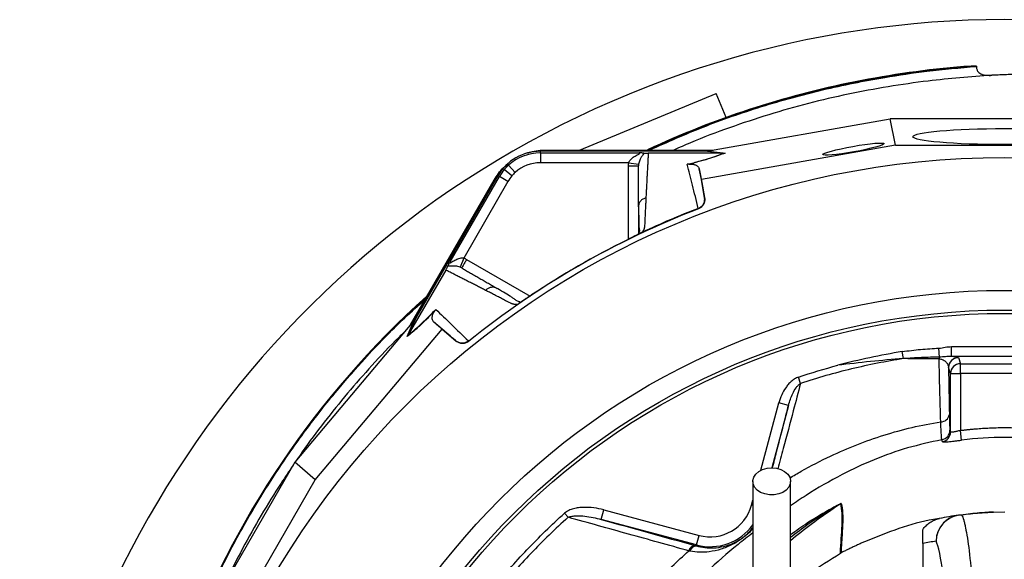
# Model space of a CAD drawing. Header units: millimetres. Extents: x 657 to 1271, y 1189 to 1929.
# Tile 10 of 15: x 657 to 957, y 1765 to 1929. Entities that reach past the tile are written whole.
import ezdxf

# ---------------------------------------------------------------- set-up
doc = ezdxf.new("R2010")
doc.units = ezdxf.units.MM

msp = doc.modelspace()

# ---------------------------------------------------------------- linework, layer by layer
at = {"color": 7, "linetype": 'Continuous', "lineweight": 25}
for p, q in [((948.07, 1914.87), (948.07, 1914.73)), ((911.14, 1909.89), (911.11, 1910.04)), ((827.26, 1889.25), (868.86, 1906.48)), ((871.88, 1899.19), (868.86, 1906.48)), ((866.48, 1888.99), (921.79, 1898.78)), ((991.69, 1898.78), (921.79, 1898.78)), ((923.4, 1890.73), (921.79, 1898.78)), ((817.02, 1889.25), (867.96, 1889.25)), ((817.02, 1889.25), (817.02, 1889.04)), ((817.02, 1889.04), (866.78, 1889.04)), ((923.4, 1890.73), (864.32, 1880.27)), ((866.17, 1888.93), (871.53, 1888.34)), ((923.4, 1890.73), (990.08, 1890.73)), ((815.29, 1888.39), (815.29, 1888.88)), ((865.6, 1888.88), (815.29, 1888.88)), ((815.29, 1888.39), (845.35, 1888.39)), ((870.93, 1888.29), (848.15, 1888.29)), ((870.95, 1888.29), (865.6, 1888.88)), ((806.59, 1881.36), (804.31, 1883.3)), ((807.61, 1882.42), (805.59, 1884.64)), ((842.23, 1885.39), (815.29, 1885.39)), ((842.23, 1885.39), (845.19, 1884.93)), ((864.32, 1880.27), (863.66, 1883.58)), ((775.74, 1836), (801.21, 1880.12)), ((776.51, 1836.92), (801.39, 1880.01)), ((802.39, 1881.43), (777.24, 1837.86)), ((787.79, 1855.15), (802.82, 1881.19)), ((801.21, 1880.12), (801.39, 1880.01)), ((802.82, 1881.19), (802.39, 1881.43)), ((805.41, 1879.69), (802.82, 1881.19)), ((865.31, 1874.67), (864.32, 1880.27)), ((805.41, 1879.69), (791.95, 1856.36)), ((865.28, 1874.79), (865.31, 1874.67)), ((845.22, 1872.38), (845.15, 1871.94)), ((845.15, 1871.77), (845.15, 1863.71)), ((863.44, 1871.34), (863.4, 1871.48)), ((845.89, 1864), (845.81, 1863.95)), ((791.95, 1856.36), (790.87, 1853.57)), ((786.48, 1852.68), (775.08, 1832.95)), ((802.13, 1847.11), (801.71, 1847.26)), ((808.72, 1842.54), (808.65, 1842.49)), ((776.71, 1837.15), (740.57, 1794.15)), ((774.75, 1832.46), (776.91, 1837.39)), ((777.24, 1837.86), (775.08, 1832.94)), ((785.34, 1834.67), (782.8, 1836.89)), ((746.74, 1788.73), (785.34, 1834.67)), ((785.34, 1834.67), (789.69, 1831.01)), ((789.69, 1831.01), (789.6, 1831.09)), ((793.41, 1831.07), (793.51, 1830.97)), ((940.47, 1826.35), (940.47, 1829.35)), ((940.47, 1829.35), (973.02, 1829.35)), ((925.85, 1825.69), (925.51, 1827.83)), ((936.81, 1826.18), (936.67, 1828.88)), ((973.02, 1826.35), (940.47, 1826.35)), ((942.57, 1826), (943.19, 1824.14)), ((940.19, 1821.14), (939.57, 1823)), ((943.19, 1821.14), (943.19, 1824.14)), ((943.19, 1824.14), (970.29, 1824.14)), ((894.51, 1818.15), (893.87, 1820.08)), ((940.19, 1803.32), (940.19, 1821.14)), ((940.19, 1821.14), (943.19, 1821.14)), ((943.19, 1821.14), (943.19, 1803.82)), ((970.29, 1821.14), (943.19, 1821.14)), ((890.85, 1811.45), (887.95, 1812.23)), ((943.57, 1800.85), (943.19, 1803.82)), ((740.57, 1794.15), (705.62, 1733.62)), ((746.74, 1788.73), (740.57, 1794.15)), ((713.4, 1730.98), (746.74, 1788.73)), ((823.75, 1777.34), (822.62, 1778.59)), ((833.84, 1776.7), (834.61, 1779.6)), ((834.61, 1779.6), (863.61, 1771.83)), ((953.32, 1778.93), (956.74, 1778.99)), ((862.84, 1768.93), (833.84, 1776.7)), ((862.84, 1768.93), (863.61, 1771.83)), ((931.74, 1769.4), (931.74, 1755.38)), ((862.76, 1768.64), (862.84, 1768.93))]:
    msp.add_line(p, q, dxfattribs=at)
at = {"color": 8, "linetype": 'Continuous', "lineweight": 25}
for p, q in [((842.15, 1862.1), (842.15, 1884.4)), ((845.15, 1868.13), (845.24, 1868.03)), ((792.84, 1855.94), (812.16, 1844.78)), ((882.44, 1791.68), (887.95, 1812.23)), ((890.85, 1811.45), (885.75, 1792.42)), ((879.6, 1781.06), (879.99, 1782.53)), ((880, 1780.95), (879.6, 1781.06))]:
    msp.add_line(p, q, dxfattribs=at)
at = {"color": 7, "linetype": 'Continuous', "lineweight": 25, "flags": 128}
for points in [[(814.49, 1888.86), (814.67, 1888.88), (817.02, 1889.04)], [(801.39, 1880.01), (802.7, 1881.98), (802.81, 1882.12)], [(885.74, 1792.42), (887.17, 1792.29), (888.51, 1791.91), (889.68, 1791.3), (890.6, 1790.51), (891.21, 1789.57), (891.48, 1788.55), (891.39, 1787.52), (890.94, 1786.54), (890.17, 1785.66), (889.12, 1784.95), (887.86, 1784.46), (886.46, 1784.2), (885.02, 1784.2), (883.63, 1784.46), (882.36, 1784.95), (881.31, 1785.66), (880.54, 1786.54), (880.09, 1787.52), (880, 1788.55), (880.27, 1789.57), (880.89, 1790.51), (881.81, 1791.3), (882.97, 1791.91), (884.31, 1792.29), (885.74, 1792.42)]]:
    msp.add_lwpolyline(points, dxfattribs=at)
at = {"color": 7, "linetype": 'Continuous', "lineweight": 25}
for radius in [258.01, 217.51, 211.5, 210.51]:
    msp.add_circle((956.74, 1628.99), radius, dxfattribs=at)
for centre, radius, start, end in [((956.74, 1628.99), 300, 43.6693, 246.6797), ((969.74, 1614.81), 301, 94.8598, 101.2329), ((969.74, 1614.81), 300.84, 94.1315, 101.2329), ((964.74, 1639.99), 275.33, 101.2329, 115.0953), ((964.74, 1639.99), 275.18, 101.2329, 115.0281), ((815.29, 1873.99), 14.9, 90, 150), ((815.29, 1873.99), 14.4, 90, 132.3248), ((815.29, 1873.99), 14.4, 139.6989, 150), ((815.29, 1873.99), 14.4, 132.3248, 139.6989), ((815.29, 1873.99), 11.4, 90, 132.3248), ((815.29, 1873.99), 11.4, 139.6989, 150), ((815.29, 1873.99), 11.4, 132.3248, 139.6989), ((956.74, 1628.99), 259.7, 111.0565, 128.9435), ((964.74, 1639.99), 275.33, 131.9789, 159.9155), ((964.74, 1639.99), 275.18, 132.0851, 159.7266), ((941.51, 1825.08), 4.83, 166.7905, 173.187), ((942.57, 1822.99), 3, 90.0264, 179.9038), ((943.19, 1821.13), 3, 90.0264, 179.9038), ((937.26, 1809.07), 2.61, 268.3217, 349.7581), ((937.02, 1803.93), 3, 280.4626, 359.9018), ((937.19, 1803.33), 3, 280.4469, 359.8716), ((866.99, 1784.44), 13.05, 255, 345), ((908.33, 1778.91), 3.02, 118.1476, 121.7807), ((943.79, 1770.02), 8.02, 91.1741, 179.6874), ((943.77, 1770.07), 7.99, 98.1322, 180.0422), ((956.74, 1678.99), 100, 98.1084, 101.4951), ((943.42, 1772.5), 5.54, 87.8447, 98.0983), ((953.46, 1770.93), 8, 91, 92.0426), ((948.75, 1678.99), 92, 98.1084, 100.6535), ((862.55, 1766.61), 2.14, 94.2155, 165.6738), ((862.87, 1766.51), 2.13, 93.1121, 164.8417)]:
    msp.add_arc(centre, radius, start, end, dxfattribs=at)
at = {"color": 8, "linetype": 'Continuous', "lineweight": 25}
msp.add_arc((866.99, 1784.44), 16.05, 255, 324.6267, dxfattribs=at)
at = {"color": 7, "linetype": 'Continuous', "lineweight": 25}
for centre, major_axis, ratio in [((956.74, 1893.35), (28, 0), 0.087489), ((910.62, 1889.55), (9.35, 1.66), 0.089192)]:
    msp.add_ellipse(centre, major_axis=major_axis, ratio=ratio, dxfattribs=at)
for centre, major_axis, ratio, start_param, end_param in [((864.95, 1888.99), (17.02, 2.99), 0.015428, 4.781806, 4.800012), ((777.47, 1838.48), (11.1, 13.24), 0.015428, 4.624766, 4.642972), ((935.03, 1568.99), (0, 201.76), 0.044737, 5.694974, 6.201119)]:
    msp.add_ellipse(centre, major_axis=major_axis, ratio=ratio, start_param=start_param, end_param=end_param, dxfattribs=at)
at = {"color": 8, "linetype": 'Continuous', "lineweight": 25}
for points, knots in [([(848.57, 1889.25), (853.96, 1891.66), (865.11, 1896.63), (882.73, 1902.73), (901.2, 1907.81), (918.06, 1911.18), (933.69, 1913.49), (943.04, 1914.3), (948.07, 1914.73)], [0, 0, 0, 0, 0.171493, 0.354484, 0.541005, 0.727539, 0.853474, 1, 1, 1, 1]), ([(952.78, 1912.04), (946.3, 1911.55), (935.72, 1910.75), (921.15, 1908.61), (908.99, 1906.35), (896.87, 1903.53), (884.82, 1900.13), (872.82, 1896.11), (863.18, 1892.49), (857.62, 1890), (855.95, 1889.25)], [0, 0, 0, 0, 0.1948014, 0.3179946, 0.4417544, 0.5655092, 0.6913124, 0.8171156, 0.9450562, 1, 1, 1, 1]), ([(847.43, 1874.69), (847.13, 1874.59), (846.49, 1874.38), (845.75, 1873.72), (845.3, 1873.01), (845.24, 1872.54), (845.22, 1872.38)], [0, 0, 0, 0, 0.2758162, 0.5676136, 0.8594109, 1, 1, 1, 1]), ([(801.71, 1847.26), (801.57, 1847.32), (801.13, 1847.51), (800.29, 1847.47), (799.35, 1847.16), (798.85, 1846.72), (798.61, 1846.5)], [0, 0, 0, 0, 0.1405892, 0.4323865, 0.7241838, 1, 1, 1, 1]), ([(707.09, 1736.15), (707.19, 1736.45), (708.56, 1740.46), (712.44, 1749.66), (718.84, 1763.64), (726.8, 1778.24), (735.3, 1791.91), (744.25, 1804.63), (753.12, 1815.86), (763, 1827.09), (771.68, 1836.18), (778.12, 1841.89), (780.21, 1843.74)], [0, 0, 0, 0, 0.007096, 0.097026, 0.227612, 0.358197, 0.476549, 0.594994, 0.713344, 0.803309, 0.936477, 1, 1, 1, 1]), ([(773.84, 1833.75), (773.31, 1833.24), (769.9, 1830), (764.12, 1823.81), (756.51, 1815.19), (749.45, 1806.37), (744.29, 1799.54), (741.62, 1795.57), (741.06, 1794.73)], [0, 0, 0, 0, 0.042972, 0.276798, 0.497347, 0.718854, 0.940363, 1, 1, 1, 1]), ([(894.51, 1818.15), (893.78, 1815.39), (892.08, 1808.91), (889.79, 1800.26), (888.19, 1794.2), (887.65, 1792.15)], [0, 0, 0, 0, 0.33065, 0.772869, 1, 1, 1, 1]), ([(885.96, 1792.32), (886.39, 1794), (887.84, 1799.64), (889.44, 1805.93), (890.62, 1810.55), (890.85, 1811.45)], [0, 0, 0, 0, 0.25429, 0.854049, 1, 1, 1, 1]), ([(891.22, 1789.32), (892.39, 1790.02), (896.45, 1792.43), (903.25, 1795.89), (911.63, 1799.58), (919.92, 1802.49), (928.43, 1804.87), (934.27, 1805.93), (937.19, 1806.46)], [0, 0, 0, 0, 0.083129, 0.286756, 0.463216, 0.639677, 0.819838, 1, 1, 1, 1]), ([(937.57, 1800.98), (934.06, 1800.21), (927.04, 1798.69), (916.86, 1795.08), (906.54, 1790.19), (898.1, 1785.38), (893.05, 1781.92), (891.49, 1780.86)], [0, 0, 0, 0, 0.212316, 0.425192, 0.637522, 0.888477, 1, 1, 1, 1]), ([(740.02, 1793.2), (738.78, 1791.39), (735.38, 1786.43), (730.21, 1777.99), (724.58, 1767.87), (720.94, 1760.94), (719.31, 1757.34), (719.29, 1757.28)], [0, 0, 0, 0, 0.158448, 0.434711, 0.714973, 0.995235, 1, 1, 1, 1]), ([(891.49, 1772.11), (893.15, 1773.3), (896.02, 1775.36), (900.31, 1778.01), (903.55, 1779.9), (905.71, 1781.06), (906.58, 1781.47), (906.8, 1781.56), (906.88, 1781.58), (906.9, 1781.57), (906.9, 1781.57)], [0, 0, 0, 0, 0.333063, 0.576414, 0.819373, 0.941845, 0.973225, 0.985178, 0.992591, 1, 1, 1, 1]), ([(906.74, 1781.48), (903.69, 1779.42), (898.44, 1775.88), (893.55, 1771.89), (891.49, 1770.22)], [0, 0, 0, 0, 0.579846, 1, 1, 1, 1]), ([(906.74, 1781.48), (906.74, 1781.48), (906.74, 1781.48), (906.72, 1781.48), (906.7, 1781.47), (906.65, 1781.45), (906.45, 1781.34), (905.63, 1780.88), (903.6, 1779.66), (900.51, 1777.7), (896.21, 1774.81), (893.27, 1772.55), (891.49, 1771.19)], [0, 0, 0, 0, 0.001953, 0.003727, 0.005646, 0.007968, 0.016526, 0.043544, 0.15983, 0.397579, 0.635443, 1, 1, 1, 1]), ([(879.99, 1772.57), (878.48, 1771.42), (873.58, 1767.7), (865.86, 1760.73), (856.04, 1750.91), (846.24, 1739.47), (836.7, 1726.35), (828.23, 1712.51), (821.62, 1699.51), (816.54, 1687.63), (812.66, 1677), (809.46, 1666.16), (807, 1655.13), (805.27, 1643.07), (804.59, 1629.97), (805.16, 1615.93), (807, 1602), (809.99, 1588.68), (814.03, 1576.05), (818.94, 1564.14), (824.81, 1552.66), (831.64, 1541.63), (839.44, 1531.12), (848.24, 1521.31), (854.48, 1514.98), (857.95, 1512.18), (857.99, 1512.15)], [0, 0, 0, 0, 0.01898, 0.061566, 0.10401, 0.157985, 0.212135, 0.266293, 0.320279, 0.357895, 0.395642, 0.43339, 0.471053, 0.508598, 0.555279, 0.602162, 0.649055, 0.695752, 0.738613, 0.78162, 0.824628, 0.867489, 0.911367, 0.955403, 0.999437, 1, 1, 1, 1]), ([(879.99, 1773.89), (879.86, 1773.73), (879.36, 1773.14), (878.38, 1772.22), (877.09, 1771.15), (875.52, 1770.03), (873.25, 1768.72), (870.27, 1767.51), (866.98, 1766.8), (863.81, 1766.61), (861.82, 1766.91), (860.82, 1767.07)], [0, 0, 0, 0, 0.030263, 0.110662, 0.171857, 0.232493, 0.346007, 0.527753, 0.713871, 0.855519, 1, 1, 1, 1]), ([(858.25, 1499.6), (856.01, 1501.35), (850.14, 1505.92), (841.39, 1514.4), (832.02, 1524.89), (823.68, 1536.1), (816.42, 1547.76), (810.19, 1559.86), (804.93, 1572.55), (800.63, 1586.01), (797.44, 1600.07), (795.69, 1613.12), (795.02, 1624.73), (795.07, 1634.86), (795.75, 1644.84), (797.08, 1654.66), (799, 1664.26), (801.93, 1675.45), (806.19, 1688.1), (812.27, 1702.52), (819.67, 1716.89), (827.56, 1729.56), (835.29, 1740.24), (842.53, 1749.09), (850.82, 1758.19), (857.05, 1763.96), (860.48, 1767.14)], [0, 0, 0, 0, 0.027802, 0.072817, 0.119164, 0.165512, 0.209509, 0.253506, 0.298725, 0.343943, 0.391831, 0.439719, 0.472739, 0.505792, 0.538809, 0.570754, 0.602733, 0.634686, 0.684042, 0.733404, 0.787811, 0.842216, 0.879524, 0.916862, 0.954169, 1, 1, 1, 1])]:
    msp.add_open_spline(points, degree=3, knots=knots, dxfattribs=at)
at = {"color": 7, "linetype": 'Continuous', "lineweight": 25}
for points, knots in [([(948.07, 1914.87), (947.46, 1914.84), (946.92, 1914.81), (946.21, 1914.77), (945.99, 1914.76), (945.59, 1914.74), (945.4, 1914.73), (944.91, 1914.71), (944.66, 1914.71), (944.41, 1914.71), (944.35, 1914.71), (944.26, 1914.72), (944.24, 1914.72), (944.24, 1914.73)], [0, 0, 0, 0, 0.25, 0.25, 0.375, 0.375, 0.5, 0.5, 0.75, 0.75, 0.875, 0.875, 1, 1, 1, 1]), ([(948.07, 1914.73), (948.07, 1914.59), (948.08, 1914.45), (948.12, 1914.17), (948.15, 1914.03), (948.24, 1913.76), (948.29, 1913.64), (948.41, 1913.4), (948.48, 1913.29), (948.71, 1912.98), (948.89, 1912.81), (949.29, 1912.53), (949.5, 1912.43), (950.19, 1912.17), (950.67, 1912.09), (951.44, 1912.03), (951.7, 1912.02), (952.23, 1912.02), (952.5, 1912.03), (952.78, 1912.04)], [0, 0, 0, 0, 0.0625, 0.0625, 0.125, 0.125, 0.1875, 0.1875, 0.25, 0.25, 0.375, 0.375, 0.5, 0.5, 0.75, 0.75, 0.875, 0.875, 1, 1, 1, 1]), ([(960.71, 1912.38), (960.07, 1912.35), (959.42, 1912.32), (958.43, 1912.28), (958.09, 1912.26), (957.41, 1912.23), (957.08, 1912.22), (956.07, 1912.17), (955.4, 1912.15), (954.08, 1912.09), (953.41, 1912.06), (952.78, 1912.04)], [0, 0, 0, 0, 0.25, 0.25, 0.375, 0.375, 0.5, 0.5, 0.75, 0.75, 1, 1, 1, 1]), ([(811.5, 1888.3), (811.76, 1888.41), (813.49, 1889.17), (815.4, 1889.21), (817.02, 1889.25)], [0, 0, 0, 0, 0.153545, 1, 1, 1, 1]), ([(815.29, 1888.39), (815.29, 1888.38), (815.29, 1888.3), (815.29, 1888), (815.29, 1887.77), (815.29, 1887.18), (815.29, 1886.84), (815.29, 1886.11), (815.29, 1885.74), (815.29, 1885.39)], [0, 0, 0, 0, 0.25, 0.25, 0.5, 0.5, 0.75, 0.75, 1, 1, 1, 1]), ([(842.23, 1885.39), (842.23, 1885.4), (842.23, 1885.41), (842.23, 1885.42), (842.24, 1885.44), (842.26, 1885.5), (842.28, 1885.54), (842.31, 1885.63), (842.34, 1885.68), (842.43, 1885.85), (842.49, 1885.95), (842.71, 1886.26), (842.88, 1886.44), (843.4, 1886.93), (843.79, 1887.2), (844.37, 1887.55), (844.57, 1887.66), (844.95, 1887.86), (845.14, 1887.95), (845.38, 1888.09), (845.46, 1888.13), (845.58, 1888.21), (845.62, 1888.25), (845.64, 1888.32), (845.61, 1888.35), (845.51, 1888.38), (845.43, 1888.39), (845.35, 1888.39)], [0, 0, 0, 0, 0.003906, 0.003906, 0.007812, 0.015625, 0.03125, 0.03125, 0.0625, 0.0625, 0.125, 0.125, 0.25, 0.25, 0.5, 0.5, 0.625, 0.625, 0.75, 0.75, 0.8125, 0.8125, 0.875, 0.875, 0.9375, 0.9375, 1, 1, 1, 1]), ([(846.83, 1888.34), (846.76, 1888.18), (846.64, 1888), (846.36, 1887.59), (846.2, 1887.36), (845.87, 1886.83), (845.7, 1886.53), (845.48, 1886), (845.4, 1885.81), (845.28, 1885.39), (845.22, 1885.17), (845.19, 1884.93)], [0, 0, 0, 0, 0.25, 0.25, 0.5, 0.5, 0.75, 0.75, 0.875, 0.875, 1, 1, 1, 1]), ([(846.83, 1888.34), (846.76, 1888.34), (846.68, 1888.35), (846.48, 1888.36), (846.36, 1888.36), (846.11, 1888.37), (845.97, 1888.38), (845.67, 1888.38), (845.51, 1888.39), (845.35, 1888.39)], [0, 0, 0, 0, 0.25, 0.25, 0.5, 0.5, 0.75, 0.75, 1, 1, 1, 1]), ([(846.83, 1888.34), (846.97, 1888.33), (847.12, 1888.32), (847.42, 1888.3), (847.53, 1888.3), (847.74, 1888.29), (847.81, 1888.29), (847.96, 1888.29), (848.04, 1888.29), (848.13, 1888.29)], [0, 0, 0, 0, 0.5, 0.5, 0.75, 0.75, 0.875, 0.875, 1, 1, 1, 1]), ([(848.15, 1888.29), (848.14, 1888.07), (848.11, 1887.64), (848.08, 1886.98), (848.04, 1886.31), (848, 1885.63), (847.97, 1884.95), (847.93, 1884.27), (847.89, 1883.57), (847.86, 1882.87), (847.82, 1882.16), (847.78, 1881.45), (847.74, 1880.73), (847.7, 1880), (847.67, 1879.26), (847.63, 1878.52), (847.59, 1877.77), (847.55, 1877.01), (847.51, 1876.25), (847.47, 1875.47), (847.45, 1874.95), (847.43, 1874.69)], [0, 0, 0, 0, 0.055211, 0.110128, 0.164753, 0.219086, 0.273129, 0.326884, 0.38035, 0.43353, 0.486425, 0.539036, 0.591365, 0.643413, 0.695181, 0.746671, 0.797884, 0.848822, 0.899487, 0.949879, 1, 1, 1, 1]), ([(860.03, 1884.92), (861.31, 1885.24), (862.49, 1885.54), (864.65, 1886.14), (865.63, 1886.43), (866.98, 1886.85), (867.41, 1886.99), (868.23, 1887.26), (868.61, 1887.4), (869.7, 1887.79), (870.35, 1888.04), (870.93, 1888.29)], [0, 0, 0, 0, 0.25, 0.25, 0.5, 0.5, 0.625, 0.625, 0.75, 0.75, 1, 1, 1, 1]), ([(871.53, 1888.34), (870.93, 1888.09), (870.28, 1887.84), (869.17, 1887.45), (868.79, 1887.31), (867.97, 1887.04), (867.53, 1886.9), (866.18, 1886.47), (865.18, 1886.18), (863.54, 1885.73), (862.97, 1885.57), (861.78, 1885.26), (861.16, 1885.1), (860.53, 1884.94)], [0, 0, 0, 0, 0.25, 0.25, 0.375, 0.375, 0.5, 0.5, 0.75, 0.75, 0.875, 0.875, 1, 1, 1, 1]), ([(801.21, 1880.12), (802.07, 1881.49), (803.2, 1883.31), (804.93, 1884.55), (805.36, 1884.86)], [0, 0, 0, 0, 0.752145, 1, 1, 1, 1]), ([(842.15, 1884.4), (842.54, 1884.4), (842.93, 1884.4), (843.66, 1884.4), (843.99, 1884.4), (844.55, 1884.4), (844.77, 1884.4), (845.07, 1884.4), (845.15, 1884.4), (845.15, 1884.4)], [0, 0, 0, 0, 0.25, 0.25, 0.5, 0.5, 0.75, 0.75, 1, 1, 1, 1]), ([(845.15, 1871.94), (845.15, 1872.19), (845.15, 1872.68), (845.15, 1873.41), (845.15, 1874.14), (845.15, 1874.86), (845.15, 1875.58), (845.15, 1876.29), (845.15, 1877), (845.15, 1877.7), (845.15, 1878.39), (845.15, 1879.08), (845.15, 1879.77), (845.15, 1880.45), (845.15, 1881.12), (845.15, 1881.79), (845.15, 1882.45), (845.15, 1883.11), (845.15, 1883.76), (845.15, 1884.19), (845.15, 1884.4)], [0, 0, 0, 0, 0.0526354, 0.1056085, 0.1589205, 0.2125726, 0.2665659, 0.3209015, 0.3755805, 0.4306039, 0.4859727, 0.541688, 0.5977508, 0.6541621, 0.7109228, 0.7680338, 0.8254961, 0.8833107, 0.9414784, 1, 1, 1, 1]), ([(863.39, 1871.47), (862.78, 1873.94), (862.19, 1876.28), (861.07, 1880.75), (860.54, 1882.88), (860.03, 1884.92)], [0, 0, 0, 0, 0.5, 0.5, 1, 1, 1, 1]), ([(860.53, 1884.94), (860.63, 1884.96), (860.71, 1884.97), (860.86, 1884.98), (860.93, 1884.98), (861.11, 1884.98), (861.2, 1884.98), (861.46, 1884.97), (861.6, 1884.96), (861.84, 1884.92), (861.94, 1884.9), (862.14, 1884.85), (862.22, 1884.83), (862.46, 1884.75), (862.6, 1884.69), (862.84, 1884.57), (862.94, 1884.51), (863.22, 1884.31), (863.36, 1884.18), (863.56, 1883.89), (863.63, 1883.73), (863.66, 1883.58)], [0, 0, 0, 0, 0.015625, 0.015625, 0.03125, 0.03125, 0.0625, 0.0625, 0.125, 0.125, 0.1875, 0.1875, 0.25, 0.25, 0.375, 0.375, 0.5, 0.5, 0.75, 0.75, 1, 1, 1, 1]), ([(847.43, 1874.69), (847.42, 1874.45), (847.4, 1873.96), (847.36, 1873.22), (847.32, 1872.47), (847.29, 1871.71), (847.24, 1870.72), (847.18, 1869.48), (847.12, 1868.22), (847.08, 1867.19), (847.05, 1866.58), (847.03, 1866.13), (847, 1865.87), (846.97, 1865.64), (846.91, 1865.4), (846.82, 1865.14), (846.7, 1864.85), (846.55, 1864.54), (846.42, 1864.32), (846.36, 1864.21)], [0, 0, 0, 0, 0.077777, 0.1552, 0.232272, 0.308995, 0.385372, 0.530526, 0.674474, 0.747423, 0.819615, 0.846383, 0.869761, 0.889755, 0.906383, 0.929523, 0.9528, 0.976272, 1, 1, 1, 1]), ([(863.4, 1871.48), (863.73, 1871.61), (864.03, 1871.78), (864.55, 1872.24), (864.77, 1872.51), (865.03, 1872.96), (865.1, 1873.11), (865.21, 1873.43), (865.26, 1873.6), (865.31, 1873.94), (865.33, 1874.11), (865.33, 1874.45), (865.31, 1874.62), (865.28, 1874.79)], [0, 0, 0, 0, 0.25, 0.25, 0.5, 0.5, 0.625, 0.625, 0.75, 0.75, 0.875, 0.875, 1, 1, 1, 1]), ([(865.31, 1874.67), (865.37, 1874.33), (865.37, 1873.98), (865.26, 1873.3), (865.14, 1872.97), (864.88, 1872.52), (864.79, 1872.38), (864.57, 1872.11), (864.45, 1871.99), (864.05, 1871.65), (863.76, 1871.47), (863.44, 1871.34)], [0, 0, 0, 0, 0.25, 0.25, 0.5, 0.5, 0.625, 0.625, 0.75, 0.75, 1, 1, 1, 1]), ([(845.19, 1872.39), (845.21, 1870.69), (845.25, 1868.29), (845.26, 1865.68), (845.58, 1864.56), (845.22, 1863.84), (845.09, 1863.58)], [0, 0, 0, 0, 0.578265, 0.819399, 0.935238, 1, 1, 1, 1]), ([(845.81, 1863.95), (845.77, 1863.93), (845.69, 1863.89), (845.56, 1863.82), (845.42, 1863.75), (845.28, 1863.67), (845.13, 1863.6), (844.97, 1863.52), (844.81, 1863.43), (844.64, 1863.35), (844.47, 1863.26), (844.28, 1863.16), (844.1, 1863.07), (843.9, 1862.97), (843.64, 1862.84), (843.31, 1862.67), (842.9, 1862.47), (842.48, 1862.26), (842.06, 1862.05), (841.77, 1861.91), (841.63, 1861.84)], [0, 0, 0, 0, 0.044249, 0.088103, 0.131644, 0.174955, 0.21812, 0.261226, 0.304357, 0.347601, 0.391041, 0.434763, 0.478847, 0.523375, 0.568424, 0.654803, 0.740537, 0.826241, 0.912528, 1, 1, 1, 1]), ([(846.36, 1864.21), (846.32, 1864.2), (846.26, 1864.16), (846.16, 1864.12), (846.06, 1864.07), (845.97, 1864.03), (845.91, 1864.01), (845.89, 1864)], [0, 0, 0, 0, 0.2125759, 0.416535, 0.614103, 0.8077257, 1, 1, 1, 1]), ([(787.79, 1855.15), (787.75, 1855.08), (787.72, 1855.01), (787.7, 1854.91), (787.7, 1854.87), (787.77, 1854.85), (787.82, 1854.87), (787.96, 1854.93), (788.03, 1854.98), (788.27, 1855.12), (788.45, 1855.24), (788.81, 1855.47), (789, 1855.58), (789.6, 1855.91), (790.02, 1856.11), (790.71, 1856.32), (790.95, 1856.37), (791.32, 1856.41), (791.45, 1856.42), (791.7, 1856.41), (791.82, 1856.39), (791.95, 1856.36)], [0, 0, 0, 0, 0.0625, 0.0625, 0.125, 0.125, 0.1875, 0.1875, 0.25, 0.25, 0.375, 0.375, 0.5, 0.5, 0.75, 0.75, 0.875, 0.875, 0.9375, 0.9375, 1, 1, 1, 1]), ([(792.84, 1855.94), (792.65, 1855.6), (792.45, 1855.26), (792.09, 1854.63), (791.92, 1854.34), (791.64, 1853.86), (791.53, 1853.67), (791.38, 1853.41), (791.34, 1853.34), (791.34, 1853.34)], [0, 0, 0, 0, 0.25, 0.25, 0.5, 0.5, 0.75, 0.75, 1, 1, 1, 1]), ([(786.48, 1852.68), (786.56, 1852.83), (786.64, 1852.97), (786.77, 1853.21), (786.83, 1853.31), (786.92, 1853.5), (786.96, 1853.58), (787.03, 1853.72), (787.06, 1853.79), (787.09, 1853.85)], [0, 0, 0, 0, 0.25, 0.25, 0.5, 0.5, 0.75, 0.75, 1, 1, 1, 1]), ([(787.09, 1853.85), (787.12, 1853.91), (787.16, 1853.99), (787.25, 1854.17), (787.31, 1854.27), (787.43, 1854.49), (787.49, 1854.62), (787.63, 1854.88), (787.71, 1855.01), (787.79, 1855.15)], [0, 0, 0, 0, 0.25, 0.25, 0.5, 0.5, 0.75, 0.75, 1, 1, 1, 1]), ([(790.87, 1853.57), (790.64, 1853.66), (790.42, 1853.72), (790, 1853.82), (789.8, 1853.85), (789.23, 1853.92), (788.88, 1853.92), (788.26, 1853.91), (787.98, 1853.88), (787.48, 1853.84), (787.26, 1853.83), (787.09, 1853.85)], [0, 0, 0, 0, 0.125, 0.125, 0.25, 0.25, 0.5, 0.5, 0.75, 0.75, 1, 1, 1, 1]), ([(791.34, 1853.34), (791.54, 1853.22), (791.93, 1853), (792.53, 1852.65), (793.13, 1852.3), (793.74, 1851.95), (794.36, 1851.6), (794.98, 1851.24), (795.6, 1850.88), (796.23, 1850.52), (796.86, 1850.15), (797.5, 1849.78), (798.15, 1849.41), (798.8, 1849.03), (799.46, 1848.65), (800.12, 1848.27), (800.78, 1847.89), (801.45, 1847.5), (801.91, 1847.24), (802.13, 1847.11)], [0, 0, 0, 0, 0.061953, 0.123509, 0.18467, 0.245435, 0.305808, 0.365787, 0.425376, 0.484574, 0.543383, 0.601804, 0.659839, 0.717488, 0.774754, 0.831636, 0.888137, 0.944258, 1, 1, 1, 1]), ([(798.61, 1846.5), (798.4, 1846.61), (797.98, 1846.83), (797.36, 1847.15), (796.74, 1847.46), (796.13, 1847.78), (795.52, 1848.09), (794.92, 1848.39), (794.32, 1848.7), (793.73, 1849), (793.14, 1849.3), (792.56, 1849.6), (791.98, 1849.89), (791.41, 1850.18), (790.84, 1850.47), (790.28, 1850.76), (789.72, 1851.04), (789.17, 1851.32), (788.62, 1851.6), (788.08, 1851.87), (787.54, 1852.14), (787, 1852.42), (786.65, 1852.59), (786.48, 1852.68)], [0, 0, 0, 0, 0.0453363, 0.0908939, 0.1366742, 0.1826782, 0.2289071, 0.2753619, 0.3220437, 0.3689537, 0.4160929, 0.4634623, 0.5110629, 0.5588958, 0.6069619, 0.6552622, 0.7037976, 0.7525692, 0.8015777, 0.8508242, 0.9003095, 0.9500345, 1, 1, 1, 1]), ([(809, 1842.97), (808.86, 1843), (808.27, 1843.11), (807.73, 1843.64), (806.91, 1844.17), (805.7, 1844.96), (803.97, 1846), (802.5, 1846.85), (801.73, 1847.3)], [0, 0, 0, 0, 0.038407, 0.157587, 0.27726, 0.405507, 0.68637, 1, 1, 1, 1]), ([(808.22, 1842.19), (808.15, 1842.19), (808.01, 1842.19), (807.81, 1842.2), (807.61, 1842.21), (807.42, 1842.23), (807.24, 1842.25), (807.07, 1842.28), (806.91, 1842.32), (806.76, 1842.36), (806.57, 1842.42), (806.33, 1842.52), (806.01, 1842.68), (805.62, 1842.89), (805.17, 1843.12), (804.44, 1843.5), (803.44, 1844.02), (802.19, 1844.66), (800.97, 1845.29), (799.78, 1845.91), (799, 1846.3), (798.61, 1846.5)], [0, 0, 0, 0, 0.013423, 0.026738, 0.039956, 0.053088, 0.066144, 0.079134, 0.09207, 0.104963, 0.117824, 0.141662, 0.172831, 0.217057, 0.263491, 0.312127, 0.449156, 0.58733, 0.723761, 0.861313, 1, 1, 1, 1]), ([(812.64, 1845.1), (812.58, 1845.06), (812.44, 1844.97), (812.24, 1844.84), (812.05, 1844.71), (811.85, 1844.58), (811.66, 1844.45), (811.46, 1844.32), (811.27, 1844.19), (811.09, 1844.07), (810.9, 1843.95), (810.66, 1843.79), (810.37, 1843.6), (810.04, 1843.39), (809.74, 1843.19), (809.45, 1843), (809.19, 1842.83), (808.94, 1842.68), (808.79, 1842.59), (808.72, 1842.54)], [0, 0, 0, 0, 0.043919, 0.087472, 0.13073, 0.173768, 0.216664, 0.259492, 0.30233, 0.345255, 0.388344, 0.431671, 0.51489, 0.596546, 0.677156, 0.757259, 0.837405, 0.91814, 1, 1, 1, 1]), ([(812.64, 1845.11), (812.26, 1844.85), (811.49, 1844.34), (810.4, 1843.62), (809.54, 1843.06), (809.21, 1842.85), (809.09, 1842.78)], [0, 0, 0, 0, 0.2720354, 0.5514717, 0.8450215, 1, 1, 1, 1]), ([(783.18, 1840.29), (782.73, 1839.82), (782.28, 1839.36), (781.42, 1838.49), (781, 1838.07), (779.78, 1836.88), (779.03, 1836.16), (777.99, 1835.2), (777.65, 1834.9), (777, 1834.32), (776.69, 1834.05), (775.8, 1833.29), (775.25, 1832.85), (774.75, 1832.46)], [0, 0, 0, 0, 0.125, 0.125, 0.25, 0.25, 0.5, 0.5, 0.625, 0.625, 0.75, 0.75, 1, 1, 1, 1]), ([(775.08, 1832.95), (775.59, 1833.33), (776.13, 1833.77), (777.02, 1834.52), (777.32, 1834.78), (777.97, 1835.35), (778.3, 1835.65), (779.35, 1836.61), (780.09, 1837.32), (781.69, 1838.89), (782.54, 1839.76), (783.46, 1840.71)], [0, 0, 0, 0, 0.25, 0.25, 0.375, 0.375, 0.5, 0.5, 0.75, 0.75, 1, 1, 1, 1]), ([(782.8, 1836.89), (782.68, 1837), (782.58, 1837.13), (782.43, 1837.46), (782.38, 1837.65), (782.35, 1837.98), (782.35, 1838.1), (782.37, 1838.37), (782.39, 1838.52), (782.44, 1838.77), (782.46, 1838.85), (782.52, 1839.04), (782.55, 1839.15), (782.64, 1839.37), (782.7, 1839.5), (782.82, 1839.73), (782.86, 1839.81), (782.95, 1839.96), (782.99, 1840.01), (783.07, 1840.14), (783.12, 1840.21), (783.18, 1840.29)], [0, 0, 0, 0, 0.25, 0.25, 0.5, 0.5, 0.625, 0.625, 0.75, 0.75, 0.8125, 0.8125, 0.875, 0.875, 0.9375, 0.9375, 0.96875, 0.96875, 0.984375, 0.984375, 1, 1, 1, 1]), ([(783.46, 1840.71), (784.96, 1839.25), (786.54, 1837.72), (789.86, 1834.51), (791.59, 1832.84), (793.42, 1831.08)], [0, 0, 0, 0, 0.5, 0.5, 1, 1, 1, 1]), ([(793.41, 1831.07), (793.13, 1830.85), (792.83, 1830.68), (792.18, 1830.45), (791.83, 1830.39), (791.32, 1830.4), (791.15, 1830.42), (790.81, 1830.48), (790.64, 1830.52), (790.32, 1830.64), (790.17, 1830.72), (789.87, 1830.89), (789.73, 1830.99), (789.6, 1831.09)], [0, 0, 0, 0, 0.25, 0.25, 0.5, 0.5, 0.625, 0.625, 0.75, 0.75, 0.875, 0.875, 1, 1, 1, 1]), ([(793.51, 1830.97), (793.24, 1830.75), (792.94, 1830.59), (792.28, 1830.36), (791.94, 1830.3), (791.42, 1830.31), (791.25, 1830.32), (790.91, 1830.39), (790.74, 1830.43), (790.25, 1830.61), (789.96, 1830.79), (789.69, 1831.01)], [0, 0, 0, 0, 0.25, 0.25, 0.5, 0.5, 0.625, 0.625, 0.75, 0.75, 1, 1, 1, 1]), ([(936.67, 1828.88), (936.99, 1828.9), (937.3, 1828.95), (937.93, 1829.07), (938.25, 1829.13), (939.19, 1829.28), (939.82, 1829.35), (940.47, 1829.35)], [0, 0, 0, 0, 0.25, 0.25, 0.5, 0.5, 1, 1, 1, 1]), ([(925.51, 1827.83), (922.2, 1827.3), (918.9, 1826.68), (912.34, 1825.29), (909.07, 1824.52), (905.83, 1823.66)], [0, 0, 0, 0, 0.5, 0.5, 1, 1, 1, 1]), ([(925.51, 1827.83), (927.36, 1828.12), (929.22, 1828.33), (932.94, 1828.67), (934.8, 1828.79), (936.67, 1828.88)], [0, 0, 0, 0, 0.5, 0.5, 1, 1, 1, 1]), ([(936.81, 1826.18), (934.98, 1826.14), (933.15, 1826.08), (929.5, 1825.93), (927.67, 1825.83), (925.85, 1825.69)], [0, 0, 0, 0, 0.5, 0.5, 1, 1, 1, 1]), ([(940.47, 1826.35), (940.16, 1826.36), (939.86, 1826.35), (939.26, 1826.31), (938.97, 1826.29), (938.37, 1826.24), (938.06, 1826.22), (937.45, 1826.19), (937.13, 1826.18), (936.81, 1826.18)], [0, 0, 0, 0, 0.25, 0.25, 0.5, 0.5, 0.75, 0.75, 1, 1, 1, 1]), ([(942.57, 1826), (942.56, 1826.03), (942.51, 1826.06), (942.33, 1826.12), (942.21, 1826.15), (941.87, 1826.21), (941.66, 1826.24), (941.27, 1826.29), (941.12, 1826.3), (940.81, 1826.33), (940.65, 1826.34), (940.47, 1826.35)], [0, 0, 0, 0, 0.25, 0.25, 0.5, 0.5, 0.75, 0.75, 0.875, 0.875, 1, 1, 1, 1]), ([(925.85, 1825.69), (923.21, 1825.28), (920.57, 1824.81), (915.3, 1823.77), (912.67, 1823.19), (904.82, 1821.3), (899.63, 1819.83), (894.51, 1818.15)], [0, 0, 0, 0, 0.25, 0.25, 0.5, 0.5, 1, 1, 1, 1]), ([(925.85, 1825.69), (922.51, 1825.44), (919.18, 1825.15), (912.5, 1824.47), (909.16, 1824.08), (905.83, 1823.66)], [0, 0, 0, 0, 0.5, 0.5, 1, 1, 1, 1]), ([(936.71, 1825.65), (936.89, 1825.64), (937.05, 1825.61), (937.35, 1825.54), (937.49, 1825.5), (937.86, 1825.36), (938.06, 1825.26), (938.41, 1825.04), (938.55, 1824.93), (938.81, 1824.7), (938.91, 1824.58), (939.2, 1824.22), (939.33, 1823.98), (939.51, 1823.49), (939.56, 1823.25), (939.57, 1823)], [0, 0, 0, 0, 0.0625, 0.0625, 0.125, 0.125, 0.25, 0.25, 0.375, 0.375, 0.5, 0.5, 0.75, 0.75, 1, 1, 1, 1]), ([(893.87, 1820.08), (893.46, 1819.94), (893.08, 1819.75), (892.35, 1819.31), (892.01, 1819.05), (891.37, 1818.48), (891.07, 1818.18), (890.51, 1817.53), (890.25, 1817.19), (889.53, 1816.13), (889.13, 1815.39), (888.45, 1813.85), (888.17, 1813.05), (887.95, 1812.23)], [0, 0, 0, 0, 0.125, 0.125, 0.25, 0.25, 0.375, 0.375, 0.5, 0.5, 0.75, 0.75, 1, 1, 1, 1]), ([(890.85, 1811.45), (891.01, 1812.08), (891.2, 1812.7), (891.64, 1813.91), (891.88, 1814.51), (892.45, 1815.67), (892.77, 1816.24), (893.33, 1817.03), (893.54, 1817.29), (893.99, 1817.76), (894.23, 1817.98), (894.51, 1818.15)], [0, 0, 0, 0, 0.25, 0.25, 0.5, 0.5, 0.75, 0.75, 0.875, 0.875, 1, 1, 1, 1]), ([(939.83, 1808.61), (939.85, 1807.91), (939.86, 1807.29), (939.89, 1806.19), (939.91, 1805.71), (939.94, 1804.9), (939.95, 1804.58), (939.99, 1804.12), (940, 1803.98), (940.02, 1803.92)], [0, 0, 0, 0, 0.25, 0.25, 0.5, 0.5, 0.75, 0.75, 1, 1, 1, 1]), ([(937.57, 1800.98), (937.54, 1801.04), (937.52, 1801.21), (937.46, 1801.75), (937.43, 1802.12), (937.37, 1803.06), (937.33, 1803.62), (937.28, 1804.58), (937.26, 1804.93), (937.23, 1805.66), (937.21, 1806.05), (937.19, 1806.46)], [0, 0, 0, 0, 0.25, 0.25, 0.5, 0.5, 0.75, 0.75, 0.875, 0.875, 1, 1, 1, 1]), ([(943.19, 1803.82), (943, 1803.77), (942.81, 1803.72), (942.44, 1803.63), (942.25, 1803.58), (941.89, 1803.5), (941.72, 1803.46), (941.4, 1803.39), (941.24, 1803.36), (940.96, 1803.31), (940.84, 1803.29), (940.61, 1803.26), (940.52, 1803.25), (940.28, 1803.24), (940.2, 1803.27), (940.19, 1803.32)], [0, 0, 0, 0, 0.125, 0.125, 0.25, 0.25, 0.375, 0.375, 0.5, 0.5, 0.625, 0.625, 0.75, 0.75, 1, 1, 1, 1]), ([(943.19, 1803.82), (943.54, 1803.86), (944.23, 1803.95), (945.27, 1804.07), (946.31, 1804.17), (947.35, 1804.27), (948.39, 1804.36), (949.44, 1804.43), (950.48, 1804.5), (951.52, 1804.56), (952.56, 1804.6), (953.61, 1804.64), (954.65, 1804.67), (955.7, 1804.68), (957.04, 1804.69), (958.68, 1804.67), (960.62, 1804.62), (962.56, 1804.53), (964.5, 1804.41), (966.43, 1804.25), (968.36, 1804.06), (969.65, 1803.9), (970.29, 1803.82)], [0, 0, 0, 0, 0.038544, 0.07706, 0.115553, 0.154026, 0.192484, 0.230928, 0.269364, 0.307795, 0.346224, 0.384656, 0.423094, 0.461542, 0.500002, 0.571418, 0.642799, 0.714168, 0.785549, 0.856966, 0.928441, 1, 1, 1, 1]), ([(937.74, 1800.38), (937.74, 1800.35), (937.78, 1800.33), (937.94, 1800.31), (938.06, 1800.3), (938.28, 1800.3), (938.36, 1800.3), (938.54, 1800.31), (938.64, 1800.31), (938.96, 1800.33), (939.2, 1800.35), (939.73, 1800.4), (940.03, 1800.43), (940.66, 1800.5), (940.99, 1800.54), (941.52, 1800.6), (941.7, 1800.62), (942.07, 1800.66), (942.25, 1800.69), (942.81, 1800.76), (943.19, 1800.8), (943.57, 1800.85)], [0, 0, 0, 0, 0.125, 0.125, 0.25, 0.25, 0.3125, 0.3125, 0.375, 0.375, 0.5, 0.5, 0.625, 0.625, 0.75, 0.75, 0.8125, 0.8125, 0.875, 0.875, 1, 1, 1, 1]), ([(969.91, 1800.85), (965.54, 1801.41), (961.15, 1801.69), (952.33, 1801.69), (947.94, 1801.41), (943.57, 1800.85)], [0, 0, 0, 0, 0.5, 0.5, 1, 1, 1, 1]), ([(879.99, 1788.29), (879.99, 1785.67), (879.99, 1780.78), (879.99, 1773.99), (879.99, 1768.28), (879.99, 1763.63), (879.99, 1759.74), (879.99, 1756.26), (879.99, 1750.83), (879.99, 1743.55), (879.99, 1737.05), (879.99, 1732.94), (879.99, 1730.89), (879.99, 1729.02), (879.99, 1727.35), (879.99, 1725.87), (879.99, 1724.47), (879.99, 1723.01), (879.99, 1721.27), (879.99, 1719.29), (879.99, 1717.21), (879.99, 1715.26), (879.99, 1713.54), (879.99, 1712.11), (879.99, 1710.95), (879.99, 1710.32), (879.99, 1709.99)], [0, 0, 0, 0, 0.062475, 0.116763, 0.162869, 0.200798, 0.230969, 0.259524, 0.288504, 0.370176, 0.452627, 0.476037, 0.49843, 0.519487, 0.539198, 0.557563, 0.574582, 0.593456, 0.617571, 0.651546, 0.69241, 0.74023, 0.795001, 0.856556, 0.924862, 1, 1, 1, 1]), ([(891.49, 1709.99), (891.49, 1710.26), (891.49, 1710.79), (891.49, 1711.68), (891.49, 1712.72), (891.49, 1713.9), (891.49, 1715.21), (891.49, 1716.58), (891.49, 1717.94), (891.49, 1719.4), (891.49, 1721.08), (891.49, 1723.23), (891.49, 1725.79), (891.49, 1728.78), (891.49, 1732.58), (891.49, 1737.19), (891.49, 1742.54), (891.49, 1747.93), (891.49, 1752.65), (891.49, 1756.99), (891.49, 1761.32), (891.49, 1766.63), (891.49, 1772.95), (891.49, 1780.28), (891.49, 1785.52), (891.49, 1788.29)], [0, 0, 0, 0, 0.062133, 0.118852, 0.17019, 0.216187, 0.256775, 0.291881, 0.321501, 0.345659, 0.375853, 0.40732, 0.441502, 0.478325, 0.515922, 0.568505, 0.620521, 0.669451, 0.715185, 0.743961, 0.78022, 0.823948, 0.875147, 0.933829, 1, 1, 1, 1]), ([(906.64, 1766.4), (906.8, 1769.46), (907.07, 1772.35), (907.22, 1776.2), (907.23, 1777.4), (907.1, 1779.6), (906.96, 1780.59), (906.74, 1781.48)], [0, 0, 0, 0, 0.5, 0.5, 0.75, 0.75, 1, 1, 1, 1]), ([(906.9, 1781.57), (907.12, 1780.69), (907.26, 1779.69), (907.39, 1777.5), (907.38, 1776.3), (907.29, 1773.73), (907.2, 1772.37), (907.01, 1769.52), (906.92, 1768.04), (906.85, 1766.51)], [0, 0, 0, 0, 0.25, 0.25, 0.5, 0.5, 0.75, 0.75, 1, 1, 1, 1]), ([(760.25, 1670.45), (760.8, 1673.05), (761.4, 1675.64), (762.7, 1680.79), (763.4, 1683.34), (765.65, 1690.95), (767.34, 1695.94), (772.99, 1710.69), (777.52, 1720.22), (788.14, 1738.65), (794.12, 1747.35), (804.08, 1759.65), (807.56, 1763.62), (813.03, 1769.39), (814.9, 1771.28), (818.71, 1774.99), (820.65, 1776.81), (822.62, 1778.59)], [0, 0, 0, 0, 0.0625, 0.0625, 0.125, 0.125, 0.25, 0.25, 0.5, 0.5, 0.75, 0.75, 0.875, 0.875, 0.9375, 0.9375, 1, 1, 1, 1]), ([(834.61, 1779.6), (833.61, 1779.87), (832.6, 1780.07), (830.55, 1780.34), (829.52, 1780.41), (827.96, 1780.36), (827.44, 1780.33), (826.41, 1780.19), (825.9, 1780.1), (824.89, 1779.83), (824.4, 1779.66), (823.7, 1779.33), (823.47, 1779.2), (823.03, 1778.92), (822.82, 1778.76), (822.62, 1778.59)], [0, 0, 0, 0, 0.25, 0.25, 0.5, 0.5, 0.625, 0.625, 0.75, 0.75, 0.875, 0.875, 0.9375, 0.9375, 1, 1, 1, 1]), ([(942.64, 1777.99), (943.61, 1778.13), (944.57, 1778.25), (946.5, 1778.47), (947.46, 1778.56), (948.89, 1778.68), (949.37, 1778.72), (950.3, 1778.78), (950.77, 1778.81), (951.44, 1778.85), (951.66, 1778.86), (952.08, 1778.88), (952.29, 1778.89), (952.66, 1778.9), (952.84, 1778.91), (953.03, 1778.92), (953.08, 1778.92), (953.16, 1778.92), (953.18, 1778.92), (953.18, 1778.92)], [0, 0, 0, 0, 0.25, 0.25, 0.5, 0.5, 0.625, 0.625, 0.75, 0.75, 0.8125, 0.8125, 0.875, 0.875, 0.9375, 0.9375, 0.96875, 0.96875, 1, 1, 1, 1]), ([(953.32, 1778.93), (953.32, 1778.93), (953.25, 1778.92), (953.03, 1778.92), (952.87, 1778.91), (952.54, 1778.9), (952.35, 1778.89), (951.96, 1778.87), (951.76, 1778.86), (951.14, 1778.82), (950.72, 1778.79), (949.85, 1778.73), (949.42, 1778.7), (948.09, 1778.59), (947.2, 1778.5), (945.42, 1778.29), (944.52, 1778.17), (943.63, 1778.04)], [0, 0, 0, 0, 0.0625, 0.0625, 0.125, 0.125, 0.1875, 0.1875, 0.25, 0.25, 0.375, 0.375, 0.5, 0.5, 0.75, 0.75, 1, 1, 1, 1]), ([(943.63, 1778.04), (943.82, 1777.67), (944.01, 1777.17), (944.29, 1776.2), (944.39, 1775.84), (944.57, 1775.06), (944.67, 1774.64), (945.13, 1772.34), (945.5, 1769.98), (946.21, 1764.2), (946.56, 1760.79), (946.99, 1755.84), (947.07, 1754.82), (947.24, 1752.72), (947.33, 1751.64), (947.57, 1748.3), (947.74, 1745.96), (947.89, 1743.49)], [0, 0, 0, 0, 0.125, 0.125, 0.1875, 0.1875, 0.25, 0.25, 0.5, 0.5, 0.75, 0.75, 0.8125, 0.8125, 0.875, 0.875, 1, 1, 1, 1]), ([(823.75, 1777.34), (821.78, 1775.58), (819.86, 1773.79), (816.07, 1770.12), (814.22, 1768.25), (808.78, 1762.54), (805.32, 1758.61), (795.43, 1746.45), (789.48, 1737.84), (781.57, 1724.15), (779.12, 1719.51), (774.61, 1710.05), (772.54, 1705.25), (768.79, 1695.47), (767.11, 1690.5), (764.87, 1682.93), (764.17, 1680.39), (762.88, 1675.28), (762.28, 1672.71), (761.74, 1670.13)], [0, 0, 0, 0, 0.0625, 0.0625, 0.125, 0.125, 0.25, 0.25, 0.5, 0.5, 0.625, 0.625, 0.75, 0.75, 0.875, 0.875, 0.9375, 0.9375, 1, 1, 1, 1]), ([(823.75, 1777.34), (823.94, 1777.44), (824.15, 1777.51), (824.56, 1777.62), (824.77, 1777.66), (825.41, 1777.76), (825.84, 1777.79), (827.12, 1777.83), (827.97, 1777.78), (829.67, 1777.59), (830.51, 1777.46), (832.18, 1777.13), (833.01, 1776.93), (833.84, 1776.7)], [0, 0, 0, 0, 0.0625, 0.0625, 0.125, 0.125, 0.25, 0.25, 0.5, 0.5, 0.75, 0.75, 1, 1, 1, 1]), ([(860.48, 1767.14), (854.39, 1768.83), (848.27, 1770.53), (836.02, 1773.93), (829.89, 1775.64), (823.75, 1777.34)], [0, 0, 0, 0, 0.5, 0.5, 1, 1, 1, 1]), ([(937.36, 1777.08), (936.58, 1776.97), (932.21, 1776.31), (924.41, 1774.08), (917.65, 1771.37), (914.27, 1770.01)], [0, 0, 0, 0, 0.097132, 0.548566, 1, 1, 1, 1]), ([(931.74, 1773.57), (932.03, 1774.01), (932.36, 1774.41), (932.91, 1774.97), (933.11, 1775.14), (933.51, 1775.47), (933.72, 1775.63), (934.37, 1776.07), (934.83, 1776.32), (935.79, 1776.72), (936.3, 1776.88), (936.81, 1776.98)], [0, 0, 0, 0, 0.25, 0.25, 0.375, 0.375, 0.5, 0.5, 0.75, 0.75, 1, 1, 1, 1]), ([(862.76, 1768.64), (863.65, 1768.44), (865.46, 1768.02), (868.26, 1767.97), (871.16, 1768.38), (873.72, 1769.26), (875.7, 1770.31), (877.06, 1771.25), (878.18, 1772.18), (879.19, 1773.2), (879.72, 1773.9), (879.99, 1774.26)], [0, 0, 0, 0, 0.141494, 0.285993, 0.464465, 0.646478, 0.75046, 0.802465, 0.854123, 0.925416, 1, 1, 1, 1]), ([(931.74, 1769.4), (931.74, 1769.48), (931.74, 1769.56), (931.74, 1769.7), (931.74, 1769.76), (931.74, 1769.91), (931.74, 1770), (931.74, 1770.22), (931.74, 1770.33), (931.74, 1770.53), (931.74, 1770.62), (931.74, 1770.78), (931.74, 1770.85), (931.74, 1771.06), (931.74, 1771.17), (931.74, 1771.39), (931.74, 1771.49), (931.74, 1771.76), (931.74, 1771.92), (931.74, 1772.21), (931.74, 1772.33), (931.74, 1772.69), (931.74, 1772.9), (931.74, 1773.26), (931.74, 1773.42), (931.74, 1773.57)], [0, 0, 0, 0, 0.007813, 0.007813, 0.015625, 0.015625, 0.03125, 0.03125, 0.0625, 0.0625, 0.09375, 0.09375, 0.125, 0.125, 0.1875, 0.1875, 0.25, 0.25, 0.375, 0.375, 0.5, 0.5, 0.75, 0.75, 1, 1, 1, 1]), ([(914.27, 1770.01), (913.91, 1769.85), (913.2, 1769.54), (912.13, 1769.05), (911.07, 1768.56), (910.01, 1768.06), (908.95, 1767.55), (907.9, 1767.04), (907.2, 1766.69), (906.85, 1766.51)], [0, 0, 0, 0, 0.142874, 0.285731, 0.428578, 0.571422, 0.714269, 0.857126, 1, 1, 1, 1]), ([(891.49, 1755.91), (893.33, 1757.34), (898.17, 1761.13), (903.4, 1764.38), (906.64, 1766.4)], [0, 0, 0, 0, 0.379124, 1, 1, 1, 1])]:
    msp.add_open_spline(points, degree=3, knots=knots, dxfattribs=at)
for points in [[(866.17, 1888.93), (865.98, 1888.9), (865.79, 1888.88), (865.6, 1888.88)], [(870.93, 1888.29), (870.94, 1888.29), (870.94, 1888.29), (870.95, 1888.29)], [(870.95, 1888.29), (871.14, 1888.29), (871.34, 1888.3), (871.53, 1888.34)], [(842.15, 1884.4), (842.15, 1884.73), (842.17, 1885.06), (842.23, 1885.39)], [(845.19, 1884.93), (845.16, 1884.75), (845.15, 1884.58), (845.15, 1884.4)], [(860.53, 1884.94), (860.36, 1884.92), (860.19, 1884.91), (860.03, 1884.92)], [(863.66, 1883.58), (864.17, 1880.83), (864.71, 1877.91), (865.28, 1874.79)], [(863.39, 1871.48), (860.51, 1870.37), (854.79, 1868.05), (849.15, 1865.52), (846.36, 1864.21)], [(841.63, 1861.84), (831.62, 1856.89), (821.93, 1851.3), (812.64, 1845.1)], [(791.95, 1856.36), (792.26, 1856.24), (792.56, 1856.1), (792.84, 1855.94)], [(791.34, 1853.34), (791.19, 1853.43), (791.03, 1853.5), (790.87, 1853.57)], [(783.18, 1840.29), (783.29, 1840.42), (783.38, 1840.56), (783.46, 1840.71)], [(777.24, 1837.86), (777.14, 1837.7), (777.03, 1837.54), (776.91, 1837.39)], [(789.6, 1831.09), (787.18, 1833.15), (784.93, 1835.08), (782.8, 1836.89)], [(775.08, 1832.94), (774.98, 1832.77), (774.87, 1832.61), (774.75, 1832.46)], [(775.08, 1832.94), (775.08, 1832.94), (775.08, 1832.95), (775.08, 1832.95)], [(893.87, 1820.08), (897.82, 1821.4), (901.82, 1822.59), (905.83, 1823.66)], [(936.71, 1825.65), (933.08, 1825.66), (929.46, 1825.68), (925.85, 1825.69)], [(937.19, 1806.46), (937.02, 1812.88), (936.86, 1819.27), (936.71, 1825.65)], [(939.57, 1823), (939.66, 1818.22), (939.75, 1813.42), (939.83, 1808.61)], [(940.02, 1803.92), (940.08, 1803.74), (940.13, 1803.54), (940.19, 1803.32)], [(937.74, 1800.38), (937.68, 1800.6), (937.62, 1800.8), (937.57, 1800.98)], [(833.84, 1776.7), (843.38, 1774.04), (852.91, 1771.39), (862.39, 1768.74)], [(860.82, 1767.07), (860.7, 1767.09), (860.59, 1767.11), (860.48, 1767.14)], [(862.39, 1768.74), (862.52, 1768.71), (862.64, 1768.67), (862.76, 1768.64)], [(906.85, 1766.51), (906.78, 1766.48), (906.71, 1766.44), (906.64, 1766.4)]]:
    msp.add_open_spline(points, degree=3, dxfattribs=at)

doc.saveas('drawing.dxf')
